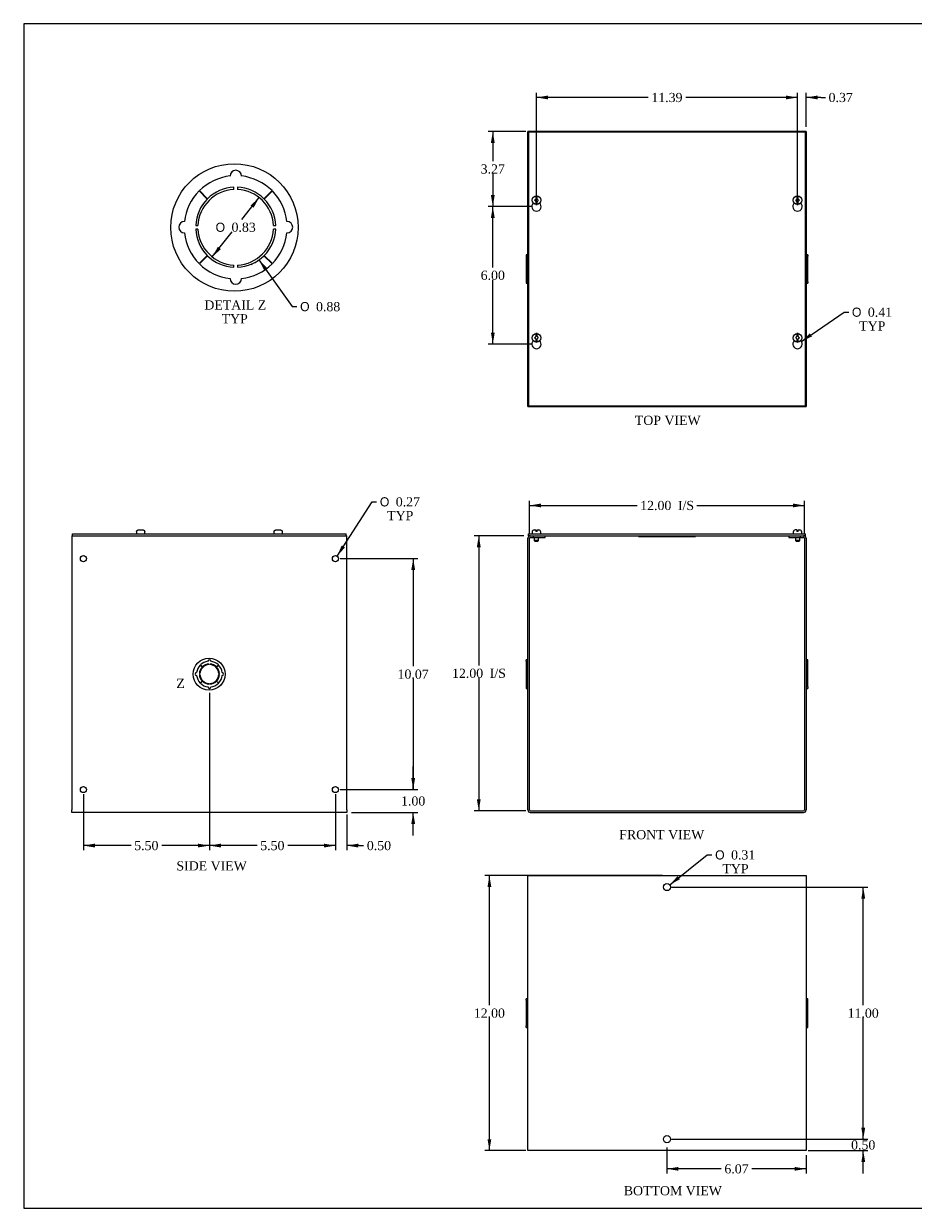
# Model space of a CAD drawing. Header units: inches. Extents: x 0.2 to 77.9, y -0.5 to 51.8.
# Tile 1 of 4: x 0.2 to 39.1, y 0.1 to 51.8. Entities that reach past the tile are written whole.
import ezdxf
from ezdxf.enums import TextEntityAlignment as Align
from ezdxf.lldxf.tags import DXFTag

# ---------------------------------------------------------------- set-up
doc = ezdxf.new("R2010")
doc.units = ezdxf.units.IN
doc.header["$MEASUREMENT"] = 0
for name, color, linetype in [('COM56316-3', 7, 'Continuous'), ('COM70725-1', 7, 'Continuous'), ('Default', 7, 'Continuous'), ('QLB20316', 7, 'Continuous'), ('SCS19515', 7, 'Continuous')]:
    doc.layers.add(name, color=color, linetype=linetype)
doc.styles.add('SEACAD_Solid_Edge_ANSI1_Symbols', font='txt')
doc.styles.add('SEACAD_Times_New_Roman', font='times.ttf')
tags = doc.linetypes.add('CENTER2', pattern=[1.125, 0.75, -0.125, 0.125, -0.125]).pattern_tags.tags
tags[10:11] = [DXFTag(74, 4), DXFTag(75, 0), DXFTag(340, '0'), DXFTag(46, 0.0), DXFTag(50, 0.0), DXFTag(44, 0.0), DXFTag(45, 0.0)]
tags[8:9] = [DXFTag(74, 4), DXFTag(75, 0), DXFTag(340, '0'), DXFTag(46, 0.0), DXFTag(50, 0.0), DXFTag(44, 0.0), DXFTag(45, 0.0)]
tags[6:7] = [DXFTag(74, 4), DXFTag(75, 0), DXFTag(340, '0'), DXFTag(46, 0.0), DXFTag(50, 0.0), DXFTag(44, 0.0), DXFTag(45, 0.0)]
tags[4:5] = [DXFTag(74, 4), DXFTag(75, 0), DXFTag(340, '0'), DXFTag(46, 0.0), DXFTag(50, 0.0), DXFTag(44, 0.0), DXFTag(45, 0.0)]
doc.dimstyles.new('HAMMOND_(STH_-_66x44)', dxfattribs={"dimtxt": 0.4, "dimasz": 0.5, "dimexe": 0.2, "dimexo": 0.2, "dimgap": 0.1, "dimtad": 0, "dimtih": 1, "dimtoh": 1, "dimzin": 0, "dimdsep": 46, "dimtxsty": 'SEACAD_Times_New_Roman', "dimblk1": '_SE_FILLED', "dimblk2": '_SE_FILLED', "dimsah": 1, "dimcen": 0.2, "dimadec": 0, "dimazin": 0, "dimtfac": 0.8, "dimtofl": 0, "dimtmove": 0, "dimatfit": 3, "dimfxl": 1, "dimtolj": 1, "dimtzin": 0, "dimarcsym": 0})

# ---------------------------------------------------------------- blocks, each defined once
blk = doc.blocks.new('SE')
at = {"layer": 'COM56316-3', "color": 7, "linetype": 'Continuous'}
for p, q in [((22.271, 29.492), (34.353, 29.492)), ((22.271, 29.414), (22.271, 29.492)), ((34.353, 29.414), (34.353, 29.492)), ((22.271, 29.414), (22.348, 29.414)), ((22.49, 29.414), (34.134, 29.414)), ((34.276, 29.414), (34.353, 29.414))]:
    blk.add_line(p, q, dxfattribs=at)
at = {"layer": 'COM70725-1', "color": 7, "linetype": 'Continuous'}
for p, q in [((22.24, 17.45), (22.24, 29.306)), ((22.312, 17.45), (22.312, 29.306)), ((22.348, 29.414), (22.49, 29.414)), ((22.348, 29.342), (22.49, 29.342)), ((22.49, 29.342), (22.49, 29.414)), ((22.49, 29.342), (22.99, 29.342)), ((22.99, 29.342), (22.99, 29.414)), ((33.634, 29.414), (33.634, 29.342)), ((33.634, 29.342), (34.134, 29.342)), ((34.134, 29.414), (34.276, 29.414)), ((34.134, 29.342), (34.134, 29.414)), ((34.134, 29.342), (34.276, 29.342)), ((34.312, 29.306), (34.312, 17.45)), ((34.384, 29.306), (34.384, 17.45)), ((22.168, 23.937), (22.168, 23.999)), ((22.24, 23.999), (22.168, 23.999)), ((22.168, 23.937), (22.24, 23.937)), ((22.168, 23.937), (22.168, 23.777)), ((22.168, 23.777), (22.24, 23.777)), ((22.168, 23.777), (22.168, 23.774)), ((22.168, 23.774), (22.24, 23.774)), ((22.168, 23.774), (22.168, 23.44)), ((34.456, 23.999), (34.384, 23.999)), ((34.456, 23.937), (34.384, 23.937)), ((34.456, 23.777), (34.384, 23.777)), ((34.456, 23.774), (34.384, 23.774)), ((34.456, 23.937), (34.456, 23.999)), ((34.456, 23.777), (34.456, 23.937)), ((34.456, 23.774), (34.456, 23.777)), ((34.456, 23.44), (34.456, 23.774)), ((22.168, 23.44), (22.24, 23.44)), ((22.168, 23.44), (22.168, 23.315)), ((22.168, 23.315), (22.24, 23.315)), ((22.168, 23.315), (22.168, 22.982)), ((34.456, 23.44), (34.384, 23.44)), ((34.456, 23.315), (34.384, 23.315)), ((34.456, 23.315), (34.456, 23.44)), ((34.456, 22.982), (34.456, 23.315)), ((22.168, 22.982), (22.24, 22.982)), ((22.168, 22.982), (22.168, 22.979)), ((22.168, 22.979), (22.24, 22.979)), ((22.168, 22.979), (22.168, 22.819)), ((22.168, 22.819), (22.24, 22.819)), ((22.168, 22.819), (22.168, 22.756)), ((22.168, 22.756), (22.24, 22.756)), ((34.456, 22.982), (34.384, 22.982)), ((34.456, 22.979), (34.384, 22.979)), ((34.456, 22.819), (34.384, 22.819)), ((34.384, 22.756), (34.456, 22.756)), ((34.456, 22.979), (34.456, 22.982)), ((34.456, 22.819), (34.456, 22.979)), ((34.456, 22.819), (34.456, 22.756)), ((22.348, 17.414), (34.276, 17.414)), ((22.348, 17.342), (34.276, 17.342))]:
    blk.add_line(p, q, dxfattribs=at)
for centre, radius, start, end in [((22.348, 29.306), 0.108, 90, 180), ((22.348, 29.306), 0.036, 90, 180), ((34.276, 29.306), 0.108, 0, 90), ((34.276, 29.306), 0.036, 0, 90), ((22.348, 17.45), 0.108, 180, 270), ((22.348, 17.45), 0.036, 180, 270), ((34.276, 17.45), 0.108, 270, 0), ((34.276, 17.45), 0.036, 270, 0)]:
    blk.add_arc(centre, radius, start, end, dxfattribs=at)
at = {"layer": 'QLB20316', "color": 7, "linetype": 'Continuous'}
for p, q in [((27.062, 29.414), (27.062, 29.384)), ((27.062, 29.384), (27.437, 29.384)), ((27.437, 29.384), (29.187, 29.384)), ((29.187, 29.384), (29.562, 29.384)), ((29.562, 29.414), (29.562, 29.384))]:
    blk.add_line(p, q, dxfattribs=at)
at = {"layer": 'SCS19515', "color": 7, "linetype": 'Continuous'}
for p, q in [((22.428, 29.577), (22.428, 29.517)), ((22.518, 29.667), (22.585, 29.667)), ((22.585, 29.667), (22.585, 29.592)), ((22.645, 29.592), (22.585, 29.592)), ((22.645, 29.667), (22.713, 29.667)), ((22.645, 29.592), (22.645, 29.667)), ((22.803, 29.517), (22.803, 29.577)), ((33.822, 29.577), (33.822, 29.517)), ((33.98, 29.667), (33.912, 29.667)), ((33.98, 29.667), (33.98, 29.592)), ((34.04, 29.592), (33.98, 29.592)), ((34.04, 29.667), (34.107, 29.667)), ((34.04, 29.592), (34.04, 29.667)), ((34.197, 29.517), (34.197, 29.577)), ((22.52, 29.342), (22.52, 29.209)), ((22.71, 29.209), (22.52, 29.209)), ((22.52, 29.209), (22.55, 29.179)), ((22.55, 29.179), (22.68, 29.179)), ((22.68, 29.179), (22.71, 29.209)), ((22.71, 29.209), (22.71, 29.342)), ((33.915, 29.342), (33.915, 29.209)), ((34.105, 29.209), (33.915, 29.209)), ((33.915, 29.209), (33.945, 29.179)), ((33.945, 29.179), (34.075, 29.179)), ((34.075, 29.179), (34.105, 29.209)), ((34.105, 29.209), (34.105, 29.342))]:
    blk.add_line(p, q, dxfattribs=at)
for centre, radius, start, end in [((22.518, 29.577), 0.09, 90, 180), ((22.453, 29.517), 0.025, 180, 270), ((22.713, 29.577), 0.09, 0, 90), ((22.778, 29.517), 0.025, 270, 0), ((33.912, 29.577), 0.09, 90, 180), ((33.847, 29.517), 0.025, 180, 270), ((34.107, 29.577), 0.09, 0, 90), ((34.172, 29.517), 0.025, 270, 0)]:
    blk.add_arc(centre, radius, start, end, dxfattribs=at)
blk = doc.blocks.new('SE1')
at = {"layer": 'COM56316-3', "color": 7, "linetype": 'Continuous'}
for p, q in [((22.271, 47.019), (22.271, 35.081)), ((34.353, 47.019), (22.271, 47.019)), ((34.353, 35.081), (34.353, 47.019)), ((22.271, 35.081), (34.353, 35.081))]:
    blk.add_line(p, q, dxfattribs=at)
for centre in [(22.615, 43.778), (34.01, 43.778), (22.615, 37.778), (34.01, 37.778)]:
    blk.add_arc(centre, 0.203, 133.5511, 46.4489, dxfattribs=at)
at = {"layer": 'COM70725-1', "color": 7, "linetype": 'Continuous'}
for p, q in [((22.24, 35.05), (22.24, 47.05)), ((22.348, 47.05), (22.24, 47.05)), ((22.49, 47.05), (22.348, 47.05)), ((34.134, 47.05), (22.49, 47.05)), ((22.49, 47.019), (22.49, 47.05)), ((34.276, 47.05), (34.134, 47.05)), ((34.134, 47.05), (34.134, 47.019)), ((34.384, 47.05), (34.276, 47.05)), ((34.384, 47.05), (34.384, 35.05)), ((22.168, 41.672), (22.168, 41.609)), ((22.24, 41.672), (22.168, 41.672)), ((22.168, 41.609), (22.24, 41.609)), ((22.168, 41.609), (22.168, 41.45)), ((22.168, 41.45), (22.24, 41.45)), ((22.168, 41.45), (22.168, 41.446)), ((22.168, 41.446), (22.24, 41.446)), ((22.168, 41.446), (22.168, 41.113)), ((34.456, 41.672), (34.384, 41.672)), ((34.456, 41.609), (34.384, 41.609)), ((34.456, 41.45), (34.384, 41.45)), ((34.456, 41.446), (34.384, 41.446)), ((34.456, 41.672), (34.456, 41.609)), ((34.456, 41.45), (34.456, 41.609)), ((34.456, 41.446), (34.456, 41.45)), ((34.456, 41.113), (34.456, 41.446)), ((22.168, 41.113), (22.24, 41.113)), ((22.168, 41.113), (22.168, 40.988)), ((22.168, 40.988), (22.24, 40.988)), ((22.168, 40.988), (22.168, 40.654)), ((34.456, 41.113), (34.384, 41.113)), ((34.456, 40.988), (34.384, 40.988)), ((34.456, 40.988), (34.456, 41.113)), ((34.456, 40.654), (34.456, 40.988)), ((22.168, 40.654), (22.24, 40.654)), ((22.168, 40.654), (22.168, 40.651)), ((22.168, 40.651), (22.24, 40.651)), ((22.168, 40.651), (22.168, 40.491)), ((22.168, 40.491), (22.24, 40.491)), ((22.168, 40.491), (22.168, 40.429)), ((22.168, 40.429), (22.24, 40.429)), ((34.456, 40.654), (34.384, 40.654)), ((34.456, 40.651), (34.384, 40.651)), ((34.456, 40.491), (34.384, 40.491)), ((34.384, 40.429), (34.456, 40.429)), ((34.456, 40.651), (34.456, 40.654)), ((34.456, 40.491), (34.456, 40.651)), ((34.456, 40.491), (34.456, 40.429)), ((22.24, 35.05), (22.348, 35.05)), ((22.348, 35.05), (22.49, 35.05)), ((22.49, 35.05), (22.49, 35.081)), ((22.49, 35.05), (34.134, 35.05)), ((34.134, 35.081), (34.134, 35.05)), ((34.134, 35.05), (34.276, 35.05)), ((34.276, 35.05), (34.384, 35.05))]:
    blk.add_line(p, q, dxfattribs=at)
at = {"layer": 'SCS19515', "color": 7, "linetype": 'Continuous'}
for p, q in [((22.536, 44.05), (22.585, 44.099)), ((22.585, 44.001), (22.536, 44.05)), ((22.585, 44.234), (22.585, 44.143)), ((22.585, 44.143), (22.585, 44.099)), ((22.585, 44.001), (22.585, 43.957)), ((22.585, 43.957), (22.585, 43.866)), ((22.645, 44.143), (22.645, 44.234)), ((22.645, 44.099), (22.645, 44.143)), ((22.645, 44.099), (22.694, 44.05)), ((22.694, 44.05), (22.645, 44.001)), ((22.645, 43.957), (22.645, 44.001)), ((22.645, 43.866), (22.645, 43.957)), ((33.931, 44.05), (33.98, 44.099)), ((33.98, 44.001), (33.931, 44.05)), ((33.98, 44.234), (33.98, 44.143)), ((33.98, 44.143), (33.98, 44.099)), ((33.98, 44.001), (33.98, 43.957)), ((33.98, 43.957), (33.98, 43.866)), ((34.04, 44.143), (34.04, 44.234)), ((34.04, 44.099), (34.04, 44.143)), ((34.04, 44.099), (34.089, 44.05)), ((34.089, 44.05), (34.04, 44.001)), ((34.04, 43.957), (34.04, 44.001)), ((34.04, 43.866), (34.04, 43.957)), ((22.536, 38.05), (22.585, 38.099)), ((22.585, 38.001), (22.536, 38.05)), ((22.585, 38.234), (22.585, 38.143)), ((22.585, 38.143), (22.585, 38.099)), ((22.585, 38.001), (22.585, 37.957)), ((22.585, 37.957), (22.585, 37.866)), ((22.645, 38.143), (22.645, 38.234)), ((22.645, 38.099), (22.645, 38.143)), ((22.645, 38.099), (22.694, 38.05)), ((22.694, 38.05), (22.645, 38.001)), ((22.645, 37.957), (22.645, 38.001)), ((22.645, 37.866), (22.645, 37.957)), ((33.931, 38.05), (33.98, 38.099)), ((33.98, 38.001), (33.931, 38.05)), ((33.98, 38.234), (33.98, 38.143)), ((33.98, 38.143), (33.98, 38.099)), ((33.98, 38.001), (33.98, 37.957)), ((33.98, 37.957), (33.98, 37.866)), ((34.04, 38.143), (34.04, 38.234)), ((34.04, 38.099), (34.04, 38.143)), ((34.04, 38.099), (34.089, 38.05)), ((34.089, 38.05), (34.04, 38.001)), ((34.04, 37.957), (34.04, 38.001)), ((34.04, 37.866), (34.04, 37.957))]:
    blk.add_line(p, q, dxfattribs=at)
for centre in [(22.615, 44.05), (34.01, 44.05), (22.615, 38.05), (34.01, 38.05)]:
    blk.add_circle(centre, 0.187, dxfattribs=at)
for centre, start, end in [((22.615, 44.05), 80.7303, 99.2697), ((34.01, 44.05), 80.7303, 99.2697), ((22.615, 44.05), 260.7303, 279.2697), ((34.01, 44.05), 260.7303, 279.2697), ((22.615, 38.05), 80.7303, 99.2697), ((22.615, 38.05), 260.7303, 279.2697), ((34.01, 38.05), 80.7303, 99.2697), ((34.01, 38.05), 260.7303, 279.2697)]:
    blk.add_arc(centre, 0.186, start, end, dxfattribs=at)
blk = doc.blocks.new('SE2')
at = {"layer": 'COM70725-1', "color": 7, "linetype": 'Continuous'}
for p, q in [((22.24, 14.588), (22.348, 14.588)), ((22.24, 2.588), (22.24, 14.588)), ((22.348, 14.588), (34.276, 14.588)), ((34.276, 14.588), (34.384, 14.588)), ((34.384, 14.588), (34.384, 2.588)), ((22.168, 9.147), (22.168, 9.209)), ((22.24, 9.209), (22.168, 9.209)), ((22.168, 9.147), (22.24, 9.147)), ((22.168, 9.147), (22.168, 8.987)), ((22.168, 8.987), (22.24, 8.987)), ((22.168, 8.987), (22.168, 8.984)), ((22.168, 8.984), (22.24, 8.984)), ((22.168, 8.984), (22.168, 8.65)), ((34.456, 9.209), (34.384, 9.209)), ((34.456, 9.147), (34.384, 9.147)), ((34.456, 8.987), (34.384, 8.987)), ((34.456, 8.984), (34.384, 8.984)), ((34.456, 9.147), (34.456, 9.209)), ((34.456, 8.987), (34.456, 9.147)), ((34.456, 8.984), (34.456, 8.987)), ((34.456, 8.65), (34.456, 8.984)), ((22.168, 8.65), (22.24, 8.65)), ((22.168, 8.65), (22.168, 8.525)), ((22.168, 8.525), (22.24, 8.525)), ((22.168, 8.525), (22.168, 8.192)), ((34.456, 8.65), (34.384, 8.65)), ((34.456, 8.525), (34.384, 8.525)), ((34.456, 8.525), (34.456, 8.65)), ((34.456, 8.192), (34.456, 8.525)), ((22.168, 8.192), (22.24, 8.192)), ((22.168, 8.192), (22.168, 8.188)), ((22.168, 8.188), (22.24, 8.188)), ((22.168, 8.188), (22.168, 8.029)), ((22.168, 8.029), (22.24, 8.029)), ((22.168, 7.966), (22.168, 8.029)), ((22.168, 7.966), (22.24, 7.966)), ((34.456, 8.192), (34.384, 8.192)), ((34.456, 8.188), (34.384, 8.188)), ((34.456, 8.029), (34.384, 8.029)), ((34.384, 7.966), (34.456, 7.966)), ((34.456, 8.188), (34.456, 8.192)), ((34.456, 8.029), (34.456, 8.188)), ((34.456, 7.966), (34.456, 8.029)), ((22.348, 2.588), (22.24, 2.588)), ((34.276, 2.588), (22.348, 2.588)), ((34.384, 2.588), (34.276, 2.588))]:
    blk.add_line(p, q, dxfattribs=at)
for centre in [(28.312, 14.088), (28.312, 3.088)]:
    blk.add_circle(centre, 0.156, dxfattribs=at)
blk = doc.blocks.new('SE4')
at = {"layer": 'COM56316-3', "color": 7, "linetype": 'Continuous'}
for p, q in [((2.374, 29.492), (14.312, 29.492)), ((2.374, 29.414), (2.374, 29.492)), ((14.312, 29.414), (14.312, 29.492)), ((2.374, 29.414), (14.312, 29.414))]:
    blk.add_line(p, q, dxfattribs=at)
at = {"layer": 'COM70725-1', "color": 7, "linetype": 'Continuous'}
for p, q in [((2.343, 29.414), (2.374, 29.414)), ((2.343, 29.414), (2.343, 29.306)), ((2.343, 29.306), (2.343, 17.45)), ((14.312, 29.414), (14.343, 29.414)), ((14.343, 29.306), (14.343, 29.414)), ((14.343, 17.45), (14.343, 29.306)), ((7.943, 23.774), (8.032, 23.686)), ((8.035, 23.689), (7.947, 23.777)), ((8.323, 23.79), (8.323, 23.815)), ((8.363, 23.815), (8.363, 23.79)), ((8.739, 23.777), (8.651, 23.689)), ((8.654, 23.686), (8.742, 23.774)), ((7.906, 23.398), (7.931, 23.398)), ((7.931, 23.358), (7.906, 23.358)), ((8.755, 23.398), (8.78, 23.398)), ((8.78, 23.358), (8.755, 23.358)), ((8.032, 23.07), (7.943, 22.982)), ((7.947, 22.979), (8.035, 23.067)), ((8.323, 22.941), (8.323, 22.966)), ((8.363, 22.966), (8.363, 22.941)), ((8.651, 23.067), (8.739, 22.979)), ((8.742, 22.982), (8.654, 23.07)), ((2.343, 17.342), (2.343, 17.45)), ((14.343, 17.342), (2.343, 17.342)), ((2.999, 17.342), (2.687, 17.342)), ((13.999, 17.342), (13.687, 17.342)), ((14.343, 17.45), (14.343, 17.342))]:
    blk.add_line(p, q, dxfattribs=at)
for centre in [(2.843, 28.414), (13.843, 28.414), (2.843, 18.342), (13.843, 18.342)]:
    blk.add_circle(centre, 0.133, dxfattribs=at)
for centre, radius, start, end in [((8.343, 23.378), 0.562, 135.25, 173.6206), ((8.343, 23.378), 0.413, 92.7791, 177.2209), ((8.343, 23.378), 0.562, 96.3794, 134.75), ((8.343, 23.378), 0.438, 92.6201, 134.75), ((8.343, 23.937), 0.0625, 0, 180), ((8.343, 23.378), 0.438, 45.25, 87.3799), ((8.343, 23.378), 0.413, 2.7791, 87.2209), ((8.343, 23.378), 0.562, 45.25, 83.6206), ((8.343, 23.378), 0.563, 6.3794, 44.75), ((7.784, 23.378), 0.0625, 90, 270), ((8.343, 23.378), 0.562, 186.3794, 224.75), ((8.343, 23.378), 0.438, 135.25, 177.3799), ((8.343, 23.378), 0.438, 182.6201, 224.75), ((8.343, 23.378), 0.413, 182.7791, 267.2209), ((8.343, 23.378), 0.413, 272.7791, 357.2209), ((8.343, 23.378), 0.438, 2.6201, 44.75), ((8.343, 23.378), 0.438, 315.25, 357.3799), ((8.343, 23.378), 0.563, 315.25, 353.6206), ((8.902, 23.378), 0.0625, 270, 90), ((8.343, 23.378), 0.562, 225.25, 263.6206), ((8.343, 23.378), 0.438, 225.25, 267.3799), ((8.343, 22.819), 0.0625, 180, 0), ((8.343, 23.378), 0.438, 272.6201, 314.75), ((8.343, 23.378), 0.563, 276.3794, 314.75)]:
    blk.add_arc(centre, radius, start, end, dxfattribs=at)
at = {"layer": 'SCS19515', "color": 7, "linetype": 'Continuous'}
for p, q in [((5.155, 29.577), (5.155, 29.517)), ((5.159, 29.592), (5.157, 29.592)), ((5.25, 29.667), (5.436, 29.667)), ((5.527, 29.592), (5.529, 29.592)), ((5.53, 29.517), (5.53, 29.577)), ((11.155, 29.577), (11.155, 29.517)), ((11.159, 29.592), (11.157, 29.592)), ((11.25, 29.667), (11.436, 29.667)), ((11.527, 29.592), (11.529, 29.592)), ((11.53, 29.517), (11.53, 29.577))]:
    blk.add_line(p, q, dxfattribs=at)
for centre, radius, start, end in [((5.245, 29.577), 0.09, 170.4059, 180), ((5.18, 29.517), 0.025, 180, 270), ((5.505, 29.517), 0.025, 270, 0), ((5.44, 29.577), 0.09, 0, 9.5941), ((11.245, 29.577), 0.09, 170.4059, 180), ((11.18, 29.517), 0.025, 180, 270), ((11.505, 29.517), 0.025, 270, 0), ((11.44, 29.577), 0.09, 0, 9.5941)]:
    blk.add_arc(centre, radius, start, end, dxfattribs=at)
for points in [[(5.159, 29.592), (5.16, 29.597), (5.161, 29.602), (5.165, 29.613), (5.167, 29.617), (5.173, 29.627), (5.176, 29.631), (5.183, 29.639), (5.187, 29.643), (5.195, 29.65), (5.199, 29.653), (5.209, 29.658), (5.214, 29.66), (5.224, 29.663), (5.229, 29.665), (5.239, 29.667), (5.245, 29.667), (5.25, 29.667)], [(5.436, 29.667), (5.441, 29.667), (5.446, 29.667), (5.457, 29.665), (5.462, 29.663), (5.472, 29.66), (5.477, 29.658), (5.486, 29.653), (5.491, 29.65), (5.499, 29.643), (5.503, 29.639), (5.51, 29.631), (5.513, 29.627), (5.518, 29.617), (5.521, 29.612), (5.524, 29.602), (5.526, 29.597), (5.527, 29.592)], [(11.159, 29.592), (11.16, 29.597), (11.161, 29.602), (11.165, 29.613), (11.167, 29.617), (11.173, 29.627), (11.176, 29.631), (11.183, 29.639), (11.187, 29.643), (11.195, 29.65), (11.199, 29.653), (11.209, 29.658), (11.214, 29.66), (11.224, 29.663), (11.229, 29.665), (11.239, 29.667), (11.245, 29.667), (11.25, 29.667)], [(11.436, 29.667), (11.441, 29.667), (11.446, 29.667), (11.457, 29.665), (11.462, 29.663), (11.472, 29.66), (11.477, 29.658), (11.486, 29.653), (11.491, 29.65), (11.499, 29.643), (11.503, 29.639), (11.51, 29.631), (11.513, 29.627), (11.518, 29.617), (11.521, 29.612), (11.524, 29.602), (11.526, 29.597), (11.527, 29.592)]]:
    blk.add_open_spline(points, degree=3, knots=[0, 0, 0, 0, 0.125, 0.125, 0.25, 0.25, 0.375, 0.375, 0.5, 0.5, 0.625, 0.625, 0.75, 0.75, 0.875, 0.875, 1, 1, 1, 1], dxfattribs=at)
blk = doc.blocks.new('DMBLK309')
at = {"layer": 'Default', "linetype": 'Continuous', "transparency": 16777216}
for points in [[(22.812, 30.818), (22.312, 30.735), (22.812, 30.651)], [(33.812, 30.818), (33.812, 30.651), (34.312, 30.735)]]:
    blk.add_hatch(color=7, dxfattribs=at).paths.add_polyline_path(points)
at = {"layer": 'Default', "color": 7, "linetype": 'Continuous', "transparency": 16777216}
for p, q in [((22.312, 29.506), (22.312, 30.935)), ((22.312, 30.735), (27.004, 30.735)), ((29.621, 30.735), (34.312, 30.735)), ((34.312, 29.506), (34.312, 30.935))]:
    blk.add_line(p, q, dxfattribs=at)
at = {"layer": 'Default', "color": 7, "linetype": 'Continuous', "transparency": 16777216, "style": 'SEACAD_Times_New_Roman'}
for s, p in [('12.00', (27.144, 30.935)), ('I/S', (28.789, 30.935))]:
    blk.add_text(s, height=0.4, dxfattribs=at).set_placement(p, align=Align.TOP_LEFT)
blk = doc.blocks.new('_SE_FILLED')
at = {"color": 0}
blk.add_line((0, 0), (-1, 0), dxfattribs=at)
blk.add_solid([(0, 0), (-1, -0.1665), (-1, 0.1665), (0, 0)], dxfattribs=at)
blk = doc.blocks.new('DMBLK310')
at = {"layer": 'Default', "linetype": 'Continuous', "transparency": 16777216}
for points in [[(20.016, 28.914), (20.182, 28.914), (20.099, 29.414)], [(20.016, 17.914), (20.099, 17.414), (20.182, 17.914)]]:
    blk.add_hatch(color=7, dxfattribs=at).paths.add_polyline_path(points)
at = {"layer": 'Default', "color": 7, "linetype": 'Continuous', "transparency": 16777216}
for p, q in [((22.071, 29.414), (19.899, 29.414)), ((20.099, 29.414), (20.099, 23.754)), ((20.099, 23.214), (20.099, 17.414)), ((22.148, 17.414), (19.899, 17.414))]:
    blk.add_line(p, q, dxfattribs=at)
at = {"layer": 'Default', "color": 7, "linetype": 'Continuous', "transparency": 16777216, "style": 'SEACAD_Times_New_Roman'}
for s, p in [('12.00', (18.931, 23.614)), ('I/S', (20.576, 23.614))]:
    blk.add_text(s, height=0.4, dxfattribs=at).set_placement(p, align=Align.TOP_LEFT)
blk = doc.blocks.new('DMBLK311')
at = {"layer": 'Default', "linetype": 'Continuous', "transparency": 16777216}
for points in [[(20.48, 14.088), (20.646, 14.088), (20.563, 14.588)], [(20.48, 3.088), (20.563, 2.588), (20.646, 3.088)]]:
    blk.add_hatch(color=7, dxfattribs=at).paths.add_polyline_path(points)
at = {"layer": 'Default', "color": 7, "linetype": 'Continuous', "transparency": 16777216}
for p, q in [((28.112, 14.588), (20.363, 14.588)), ((20.563, 8.928), (20.563, 14.588)), ((20.563, 2.588), (20.563, 8.388)), ((22.148, 2.588), (20.363, 2.588))]:
    blk.add_line(p, q, dxfattribs=at)
at = {"layer": 'Default', "color": 7, "linetype": 'Continuous', "transparency": 16777216, "style": 'SEACAD_Times_New_Roman'}
blk.add_text('12.00', height=0.4, dxfattribs=at).set_placement((19.88, 8.788), align=Align.TOP_LEFT)
blk = doc.blocks.new('DMBLK312')
at = {"layer": 'Default', "linetype": 'Continuous', "transparency": 16777216}
for points in [[(36.961, 3.588), (36.795, 3.588), (36.878, 3.088)], [(36.961, 2.088), (36.878, 2.588), (36.795, 2.088)]]:
    blk.add_hatch(color=7, dxfattribs=at).paths.add_polyline_path(points)
at = {"layer": 'Default', "color": 7, "linetype": 'Continuous', "transparency": 16777216}
for p, q in [((36.878, 3.088), (36.878, 4.088)), ((28.512, 3.088), (37.078, 3.088)), ((34.476, 2.588), (37.078, 2.588)), ((36.878, 1.588), (36.878, 2.588))]:
    blk.add_line(p, q, dxfattribs=at)
at = {"layer": 'Default', "color": 7, "linetype": 'Continuous', "transparency": 16777216, "style": 'SEACAD_Times_New_Roman'}
blk.add_text('0.50', height=0.4, dxfattribs=at).set_placement((36.347, 3.038), align=Align.TOP_LEFT)
blk = doc.blocks.new('DMBLK313')
at = {"layer": 'Default', "linetype": 'Continuous', "transparency": 16777216}
for points in [[(36.961, 13.588), (36.878, 14.088), (36.795, 13.588)], [(36.961, 3.588), (36.795, 3.588), (36.878, 3.088)]]:
    blk.add_hatch(color=7, dxfattribs=at).paths.add_polyline_path(points)
at = {"layer": 'Default', "color": 7, "linetype": 'Continuous', "transparency": 16777216}
for p, q in [((28.512, 14.088), (37.078, 14.088)), ((36.878, 8.928), (36.878, 14.088)), ((36.878, 3.088), (36.878, 8.388)), ((28.512, 3.088), (37.078, 3.088))]:
    blk.add_line(p, q, dxfattribs=at)
at = {"layer": 'Default', "color": 7, "linetype": 'Continuous', "transparency": 16777216, "style": 'SEACAD_Times_New_Roman'}
blk.add_text('11.00', height=0.4, dxfattribs=at).set_placement((36.195, 8.788), align=Align.TOP_LEFT)
blk = doc.blocks.new('DMBLK314')
at = {"layer": 'Default', "linetype": 'Continuous', "transparency": 16777216}
for points in [[(28.812, 1.712), (28.812, 1.878), (28.312, 1.795)], [(33.884, 1.712), (34.384, 1.795), (33.884, 1.878)]]:
    blk.add_hatch(color=7, dxfattribs=at).paths.add_polyline_path(points)
at = {"layer": 'Default', "color": 7, "linetype": 'Continuous', "transparency": 16777216}
for p, q in [((28.312, 2.732), (28.312, 1.595)), ((34.384, 2.388), (34.384, 1.595)), ((30.678, 1.795), (28.312, 1.795)), ((34.384, 1.795), (32.019, 1.795))]:
    blk.add_line(p, q, dxfattribs=at)
at = {"layer": 'Default', "color": 7, "linetype": 'Continuous', "transparency": 16777216, "style": 'SEACAD_Times_New_Roman'}
blk.add_text('6.07', height=0.4, dxfattribs=at).set_placement((30.818, 1.995), align=Align.TOP_LEFT)
blk = doc.blocks.new('DMBLK315')
at = {"layer": 'Default', "linetype": 'Continuous', "transparency": 16777216}
for points in [[(20.628, 46.55), (20.795, 46.55), (20.711, 47.05)], [(20.628, 44.278), (20.711, 43.778), (20.795, 44.278)]]:
    blk.add_hatch(color=7, dxfattribs=at).paths.add_polyline_path(points)
at = {"layer": 'Default', "color": 7, "linetype": 'Continuous', "transparency": 16777216}
for p, q in [((22.148, 47.05), (20.511, 47.05)), ((20.711, 47.05), (20.711, 45.754)), ((20.711, 45.214), (20.711, 43.778)), ((22.415, 43.778), (20.511, 43.778))]:
    blk.add_line(p, q, dxfattribs=at)
at = {"layer": 'Default', "color": 7, "linetype": 'Continuous', "transparency": 16777216, "style": 'SEACAD_Times_New_Roman'}
blk.add_text('3.27', height=0.4, dxfattribs=at).set_placement((20.181, 45.614), align=Align.TOP_LEFT)
blk = doc.blocks.new('DMBLK316')
at = {"layer": 'Default', "linetype": 'Continuous', "transparency": 16777216}
for points in [[(20.628, 43.278), (20.795, 43.278), (20.711, 43.778)], [(20.628, 38.278), (20.711, 37.778), (20.795, 38.278)]]:
    blk.add_hatch(color=7, dxfattribs=at).paths.add_polyline_path(points)
at = {"layer": 'Default', "color": 7, "linetype": 'Continuous', "transparency": 16777216}
for p, q in [((22.415, 43.778), (20.511, 43.778)), ((20.711, 41.118), (20.711, 43.778)), ((20.711, 37.778), (20.711, 40.578)), ((22.415, 37.778), (20.511, 37.778))]:
    blk.add_line(p, q, dxfattribs=at)
at = {"layer": 'Default', "color": 7, "linetype": 'Continuous', "transparency": 16777216, "style": 'SEACAD_Times_New_Roman'}
blk.add_text('6.00', height=0.4, dxfattribs=at).set_placement((20.181, 40.978), align=Align.TOP_LEFT)
blk = doc.blocks.new('DMBLK317')
at = {"layer": 'Default', "linetype": 'Continuous', "transparency": 16777216}
for points in [[(23.115, 48.617), (22.615, 48.534), (23.115, 48.451)], [(33.51, 48.617), (33.51, 48.451), (34.01, 48.534)]]:
    blk.add_hatch(color=7, dxfattribs=at).paths.add_polyline_path(points)
at = {"layer": 'Default', "color": 7, "linetype": 'Continuous', "transparency": 16777216}
for p, q in [((22.615, 43.978), (22.615, 48.734)), ((34.01, 43.978), (34.01, 48.734)), ((27.49, 48.534), (22.615, 48.534)), ((34.01, 48.534), (29.135, 48.534))]:
    blk.add_line(p, q, dxfattribs=at)
at = {"layer": 'Default', "color": 7, "linetype": 'Continuous', "transparency": 16777216, "style": 'SEACAD_Times_New_Roman'}
blk.add_text('11.39', height=0.4, dxfattribs=at).set_placement((27.63, 48.734), align=Align.TOP_LEFT)
blk = doc.blocks.new('DMBLK318')
at = {"layer": 'Default', "linetype": 'Continuous', "transparency": 16777216}
blk.add_hatch(color=7, dxfattribs=at).paths.add_polyline_path([(34.543, 38.243), (34.177, 37.893), (34.637, 38.106)])
at = {"layer": 'Default', "color": 7, "linetype": 'Continuous', "transparency": 16777216}
for p, q in [((34.177, 37.893), (36.043, 39.167)), ((36.043, 39.167), (36.243, 39.167))]:
    blk.add_line(p, q, dxfattribs=at)
for s, style, p in [('O', 'SEACAD_Solid_Edge_ANSI1_Symbols', (36.383, 39.367)), ('0.41', 'SEACAD_Times_New_Roman', (37.079, 39.367)), ('TYP', 'SEACAD_Times_New_Roman', (36.703, 38.767))]:
    blk.add_text(s, height=0.4, dxfattribs=dict(at, style=style)).set_placement(p, align=Align.TOP_LEFT)
blk = doc.blocks.new('DMBLK319')
at = {"layer": 'Default', "linetype": 'Continuous', "transparency": 16777216}
blk.add_hatch(color=7, dxfattribs=at).paths.add_polyline_path([(28.774, 14.562), (28.435, 14.185), (28.878, 14.431)])
at = {"layer": 'Default', "color": 7, "linetype": 'Continuous', "transparency": 16777216}
for p, q in [((28.435, 14.185), (30.073, 15.49)), ((30.073, 15.49), (30.273, 15.49))]:
    blk.add_line(p, q, dxfattribs=at)
for s, style, p in [('O', 'SEACAD_Solid_Edge_ANSI1_Symbols', (30.413, 15.69)), ('0.31', 'SEACAD_Times_New_Roman', (31.109, 15.69)), ('TYP', 'SEACAD_Times_New_Roman', (30.732, 15.09))]:
    blk.add_text(s, height=0.4, dxfattribs=dict(at, style=style)).set_placement(p, align=Align.TOP_LEFT)
blk = doc.blocks.new('DMBLK320')
at = {"layer": 'Default', "linetype": 'Continuous', "transparency": 16777216}
for points in [[(13.343, 15.814), (13.843, 15.897), (13.343, 15.981)], [(14.843, 15.814), (14.843, 15.981), (14.343, 15.897)]]:
    blk.add_hatch(color=7, dxfattribs=at).paths.add_polyline_path(points)
at = {"layer": 'Default', "color": 7, "linetype": 'Continuous', "transparency": 16777216}
for p, q in [((13.843, 18.142), (13.843, 15.697)), ((14.343, 17.25), (14.343, 15.697)), ((13.843, 15.897), (12.843, 15.897)), ((14.874, 15.897), (14.343, 15.897)), ((14.874, 15.897), (15.074, 15.897))]:
    blk.add_line(p, q, dxfattribs=at)
at = {"layer": 'Default', "color": 7, "linetype": 'Continuous', "transparency": 16777216, "style": 'SEACAD_Times_New_Roman'}
blk.add_text('0.50', height=0.4, dxfattribs=at).set_placement((15.214, 16.097), align=Align.TOP_LEFT)
blk = doc.blocks.new('DMBLK321')
at = {"layer": 'Default', "linetype": 'Continuous', "transparency": 16777216}
for points in [[(8.843, 15.814), (8.843, 15.981), (8.343, 15.897)], [(13.343, 15.814), (13.843, 15.897), (13.343, 15.981)]]:
    blk.add_hatch(color=7, dxfattribs=at).paths.add_polyline_path(points)
at = {"layer": 'Default', "color": 7, "linetype": 'Continuous', "transparency": 16777216}
for p, q in [((8.343, 22.556), (8.343, 15.697)), ((13.843, 18.142), (13.843, 15.697)), ((10.422, 15.897), (8.343, 15.897)), ((13.843, 15.897), (11.764, 15.897))]:
    blk.add_line(p, q, dxfattribs=at)
at = {"layer": 'Default', "color": 7, "linetype": 'Continuous', "transparency": 16777216, "style": 'SEACAD_Times_New_Roman'}
blk.add_text('5.50', height=0.4, dxfattribs=at).set_placement((10.562, 16.097), align=Align.TOP_LEFT)
blk = doc.blocks.new('DMBLK322')
at = {"layer": 'Default', "linetype": 'Continuous', "transparency": 16777216}
for points in [[(3.343, 15.814), (3.343, 15.981), (2.843, 15.897)], [(7.843, 15.814), (8.343, 15.897), (7.843, 15.981)]]:
    blk.add_hatch(color=7, dxfattribs=at).paths.add_polyline_path(points)
at = {"layer": 'Default', "color": 7, "linetype": 'Continuous', "transparency": 16777216}
for p, q in [((8.343, 22.556), (8.343, 15.697)), ((2.843, 18.142), (2.843, 15.697)), ((4.922, 15.897), (2.843, 15.897)), ((8.343, 15.897), (6.264, 15.897))]:
    blk.add_line(p, q, dxfattribs=at)
at = {"layer": 'Default', "color": 7, "linetype": 'Continuous', "transparency": 16777216, "style": 'SEACAD_Times_New_Roman'}
blk.add_text('5.50', height=0.4, dxfattribs=at).set_placement((5.062, 16.097), align=Align.TOP_LEFT)
blk = doc.blocks.new('DMBLK323')
at = {"layer": 'Default', "linetype": 'Continuous', "transparency": 16777216}
for points in [[(17.32, 18.842), (17.153, 18.842), (17.237, 18.342)], [(17.32, 16.842), (17.237, 17.342), (17.153, 16.842)]]:
    blk.add_hatch(color=7, dxfattribs=at).paths.add_polyline_path(points)
at = {"layer": 'Default', "color": 7, "linetype": 'Continuous', "transparency": 16777216}
for p, q in [((17.237, 18.342), (17.237, 19.342)), ((14.043, 18.342), (17.437, 18.342)), ((14.543, 17.342), (17.437, 17.342)), ((17.237, 16.342), (17.237, 17.342))]:
    blk.add_line(p, q, dxfattribs=at)
at = {"layer": 'Default', "color": 7, "linetype": 'Continuous', "transparency": 16777216, "style": 'SEACAD_Times_New_Roman'}
blk.add_text('1.00', height=0.4, dxfattribs=at).set_placement((16.706, 18.042), align=Align.TOP_LEFT)
blk = doc.blocks.new('SE9')
at = {"color": 7, "linetype": 'Continuous', "style": 'SEACAD_Times_New_Roman'}
blk.add_text('Z', height=0.4, dxfattribs=at).set_placement((6.9, 23.174), align=Align.TOP_LEFT)
blk = doc.blocks.new('SE8')
at = {"layer": 'Default', "color": 7, "linetype": 'CENTER2'}
blk.add_circle((8.329, 23.375), 0.695, dxfattribs=at)
at = {"layer": 'Default'}
blk.add_blockref('SE9', (0, 0), dxfattribs=at)
blk = doc.blocks.new('SE10')
at = {"layer": 'COM70725-1', "color": 7, "linetype": 'Continuous'}
for p, q in [((7.894, 44.456), (8.249, 44.104)), ((8.26, 44.115), (7.908, 44.47)), ((9.412, 44.52), (9.412, 44.62)), ((9.572, 44.62), (9.572, 44.52)), ((11.076, 44.47), (10.724, 44.115)), ((10.735, 44.104), (11.09, 44.456)), ((7.744, 42.952), (7.844, 42.952)), ((11.14, 42.952), (11.24, 42.952)), ((7.844, 42.792), (7.744, 42.792)), ((11.24, 42.792), (11.14, 42.792)), ((8.249, 41.64), (7.894, 41.288)), ((7.908, 41.274), (8.26, 41.629)), ((10.724, 41.629), (11.076, 41.274)), ((11.09, 41.288), (10.735, 41.64)), ((9.412, 41.124), (9.412, 41.224)), ((9.572, 41.224), (9.572, 41.124))]:
    blk.add_line(p, q, dxfattribs=at)
for centre, radius, start, end in [((9.492, 42.872), 2.25, 96.3794, 134.75), ((9.492, 45.108), 0.25, 0, 180), ((9.492, 42.872), 2.25, 45.25, 83.6206), ((9.492, 42.872), 2.25, 135.25, 173.6206), ((9.492, 42.872), 1.65, 92.7791, 177.2209), ((9.492, 42.872), 1.75, 92.6201, 134.75), ((9.492, 42.872), 1.75, 45.25, 87.3799), ((9.492, 42.872), 1.65, 2.7791, 87.2209), ((9.492, 42.872), 2.25, 6.3794, 44.75), ((9.492, 42.872), 1.75, 135.25, 177.3799), ((9.492, 42.872), 1.75, 2.6201, 44.75), ((7.256, 42.872), 0.25, 90, 270), ((11.728, 42.872), 0.25, 270, 90), ((9.492, 42.872), 2.25, 186.3794, 224.75), ((9.492, 42.872), 1.75, 182.6201, 224.75), ((9.492, 42.872), 1.65, 182.7791, 267.2209), ((9.492, 42.872), 1.65, 272.7791, 357.2209), ((9.492, 42.872), 1.75, 315.25, 357.3799), ((9.492, 42.872), 2.25, 315.25, 353.6206), ((9.492, 42.872), 1.75, 225.25, 267.3799), ((9.492, 42.872), 1.75, 272.6201, 314.75), ((9.492, 42.872), 2.25, 225.25, 263.6206), ((9.492, 42.872), 2.25, 276.3794, 314.75), ((9.492, 40.636), 0.25, 180, 0)]:
    blk.add_arc(centre, radius, start, end, dxfattribs=at)
blk = doc.blocks.new('DMBLK328')
at = {"layer": 'Default', "linetype": 'Continuous', "transparency": 16777216}
for points in [[(17.32, 27.914), (17.237, 28.414), (17.153, 27.914)], [(17.32, 18.842), (17.153, 18.842), (17.237, 18.342)]]:
    blk.add_hatch(color=7, dxfattribs=at).paths.add_polyline_path(points)
at = {"layer": 'Default', "color": 7, "linetype": 'Continuous', "transparency": 16777216}
for p, q in [((14.043, 28.414), (17.437, 28.414)), ((17.237, 28.414), (17.237, 23.718)), ((17.237, 23.178), (17.237, 18.342)), ((14.043, 18.342), (17.437, 18.342))]:
    blk.add_line(p, q, dxfattribs=at)
at = {"layer": 'Default', "color": 7, "linetype": 'Continuous', "transparency": 16777216, "style": 'SEACAD_Times_New_Roman'}
blk.add_text('10.07', height=0.4, dxfattribs=at).set_placement((16.554, 23.578), align=Align.TOP_LEFT)
blk = doc.blocks.new('DMBLK329')
at = {"layer": 'Default', "linetype": 'Continuous', "transparency": 16777216}
blk.add_hatch(color=7, dxfattribs=at).paths.add_polyline_path([(14.116, 28.991), (13.915, 28.526), (14.256, 28.901)])
at = {"layer": 'Default', "color": 7, "linetype": 'Continuous', "transparency": 16777216}
for p, q in [((13.915, 28.526), (15.441, 30.893)), ((15.441, 30.893), (15.641, 30.893))]:
    blk.add_line(p, q, dxfattribs=at)
for s, style, p in [('O', 'SEACAD_Solid_Edge_ANSI1_Symbols', (15.781, 31.093)), ('0.27', 'SEACAD_Times_New_Roman', (16.477, 31.093)), ('TYP', 'SEACAD_Times_New_Roman', (16.101, 30.493))]:
    blk.add_text(s, height=0.4, dxfattribs=dict(at, style=style)).set_placement(p, align=Align.TOP_LEFT)
blk = doc.blocks.new('DMBLK330')
at = {"layer": 'Default', "linetype": 'Continuous', "transparency": 16777216}
for points in [[(33.51, 48.617), (33.51, 48.451), (34.01, 48.534)], [(34.884, 48.617), (34.384, 48.534), (34.884, 48.451)]]:
    blk.add_hatch(color=7, dxfattribs=at).paths.add_polyline_path(points)
at = {"layer": 'Default', "color": 7, "linetype": 'Continuous', "transparency": 16777216}
for p, q in [((34.01, 43.978), (34.01, 48.734)), ((34.384, 47.25), (34.384, 48.734)), ((34.01, 48.534), (33.01, 48.534)), ((35.025, 48.534), (34.384, 48.534)), ((35.025, 48.534), (35.225, 48.534))]:
    blk.add_line(p, q, dxfattribs=at)
at = {"layer": 'Default', "color": 7, "linetype": 'Continuous', "transparency": 16777216, "style": 'SEACAD_Times_New_Roman'}
blk.add_text('0.37', height=0.4, dxfattribs=at).set_placement((35.365, 48.734), align=Align.TOP_LEFT)
blk = doc.blocks.new('DMBLK331')
at = {"layer": 'Default', "linetype": 'Continuous', "transparency": 16777216}
for points in [[(10.14, 43.826), (10.271, 43.722), (10.516, 44.166)], [(8.713, 42.022), (8.468, 41.578), (8.844, 41.918)]]:
    blk.add_hatch(color=7, dxfattribs=at).paths.add_polyline_path(points)
at = {"layer": 'Default', "color": 7, "linetype": 'Continuous', "transparency": 16777216}
for p, q in [((9.761, 43.212), (10.516, 44.166)), ((8.468, 41.578), (9.334, 42.672))]:
    blk.add_line(p, q, dxfattribs=at)
for s, style, p in [('O', 'SEACAD_Solid_Edge_ANSI1_Symbols', (8.613, 43.072)), ('0.83', 'SEACAD_Times_New_Roman', (9.309, 43.072))]:
    blk.add_text(s, height=0.4, dxfattribs=dict(at, style=style)).set_placement(p, align=Align.TOP_LEFT)
blk = doc.blocks.new('DMBLK332')
at = {"layer": 'Default', "linetype": 'Continuous', "transparency": 16777216}
blk.add_hatch(color=7, dxfattribs=at).paths.add_polyline_path([(10.865, 41.088), (10.507, 41.447), (10.73, 40.991)])
at = {"layer": 'Default', "color": 7, "linetype": 'Continuous', "transparency": 16777216}
for p, q in [((10.507, 41.447), (11.96, 39.409)), ((11.96, 39.409), (12.16, 39.409))]:
    blk.add_line(p, q, dxfattribs=at)
blk.add_arc((9.492, 42.872), 1.75, 292.379, 308.7019, dxfattribs=at)
for s, style, p in [('O', 'SEACAD_Solid_Edge_ANSI1_Symbols', (12.3, 39.609)), ('0.88', 'SEACAD_Times_New_Roman', (12.996, 39.609))]:
    blk.add_text(s, height=0.4, dxfattribs=dict(at, style=style)).set_placement(p, align=Align.TOP_LEFT)
blk = doc.blocks.new('BORDER')
at = {"layer": 'Default', "color": 7, "linetype": 'Continuous'}
for p, q in [((0, 27.86), (-41.86, 27.86)), ((-41.86, 27.86), (-41.86, 0)), ((-41.86, 0), (0, 0))]:
    blk.add_line(p, q, dxfattribs=at)

msp = doc.modelspace()

# ---------------------------------------------------------------- linework, layer by layer
at = {"color": 7, "linetype": 'CENTER2'}
msp.add_circle((9.435, 42.862), 2.781, dxfattribs=at)

# ---------------------------------------------------------------- block references
at = {"layer": 'Default', "color": 7, "xscale": 1.855, "yscale": 1.855, "zscale": 1.855}
msp.add_blockref('BORDER', (77.888, 0.072), dxfattribs=at)
at = {"layer": 'Default'}
for name in ['SE1', 'SE10', 'SE4', 'SE', 'SE8', 'SE2']:
    msp.add_blockref(name, (0, 0), dxfattribs=at)

# ---------------------------------------------------------------- texts
at = {"layer": 'Default', "color": 7, "linetype": 'Continuous', "style": 'SEACAD_Times_New_Roman'}
for s, p in [('DETAIL Z', (8.122, 39.681)), ('TYP', (8.876, 39.081)), ('TOP VIEW', (26.91, 34.65)), ('FRONT VIEW', (26.23, 16.574)), ('SIDE VIEW', (6.903, 15.211)), ('BOTTOM VIEW', (26.428, 1.042))]:
    msp.add_text(s, height=0.4, dxfattribs=at).set_placement(p, align=Align.TOP_LEFT)

# ---------------------------------------------------------------- dimensions: what is measured, and where the dimension line sits
at = {"layer": 'Default', "color": 7, "linetype": 'Continuous'}
for base, p1, p2, picture, middle in [((22.6152, 48.5339), (34.0097, 43.7781), (22.6152, 43.7781), 'DMBLK317', (28.3125, 48.5339)), ((2.843, 15.897), (8.343, 22.756), (2.843, 18.342), 'DMBLK322', (5.593, 15.897)), ((8.343, 15.897), (13.843, 18.342), (8.343, 22.756), 'DMBLK321', (11.093, 15.897)), ((28.312, 1.795), (34.384, 2.588), (28.312, 2.932), 'DMBLK314', (31.348, 1.795))]:
    dim = msp.add_linear_dim(base=base, p1=p1, p2=p2, text='\\A1;<>', dimstyle='HAMMOND_(STH_-_66x44)', dxfattribs=at)
    dim.commit()
    dim.dimension.update_dxf_attribs({"geometry": picture, "text_midpoint": middle, "dimtype": 160})
for base, p1, p2, picture, middle in [((34.01, 48.534), (34.384, 47.05), (34.01, 43.778), 'DMBLK330', (35.225, 48.534)), ((13.843, 15.897), (14.343, 17.45), (13.843, 18.342), 'DMBLK320', (15.074, 15.897))]:
    dim = msp.add_linear_dim(base=base, p1=p1, p2=p2, text='\\A1;<>', dimstyle='HAMMOND_(STH_-_66x44)', override={"dimtmove": 1}, dxfattribs=at)
    dim.commit()
    dim.dimension.update_dxf_attribs({"geometry": picture, "text_midpoint": middle, "dimtype": 160})
for base, p1, p2, angle, text, picture, middle, dimtype in [((20.711, 43.778), (22.348, 47.05), (22.615, 43.778), 90, '\\A1;<>', 'DMBLK315', (20.711, 45.414), 160), ((20.711, 37.778), (22.615, 37.778), (22.615, 43.778), 90, '\\A1;<>', 'DMBLK316', (20.711, 40.778), 161), ((22.312, 30.735), (22.312, 29.306), (34.312, 29.306), 0, '\\A1;<> I/S', 'DMBLK309', (28.312, 30.735), 161), ((20.099, 17.414), (34.353, 29.414), (34.276, 17.414), 90, '\\A1;<> I/S', 'DMBLK310', (20.099, 23.414), 160), ((17.237, 28.414), (13.843, 28.414), (13.843, 18.342), 270, '\\A1;<>', 'DMBLK328', (17.237, 23.378), 161), ((17.237, 18.342), (14.343, 17.342), (13.843, 18.342), 90, '\\A1;<>', 'DMBLK323', (17.237, 17.842), 160), ((20.563, 14.588), (22.348, 2.588), (28.312, 14.588), 90, '\\A1;<>', 'DMBLK311', (20.563, 8.588), 160), ((36.878, 3.088), (28.312, 3.088), (28.312, 14.088), 90, '\\A1;<>', 'DMBLK313', (36.878, 8.588), 161), ((36.878, 3.088), (34.276, 2.588), (28.312, 3.088), 90, '\\A1;<>', 'DMBLK312', (36.878, 2.838), 160)]:
    dim = msp.add_linear_dim(base=base, p1=p1, p2=p2, angle=angle, text=text, dimstyle='HAMMOND_(STH_-_66x44)', dxfattribs=at)
    dim.commit()
    dim.dimension.update_dxf_attribs({"geometry": picture, "text_midpoint": middle, "dimtype": dimtype})
for p1, p2, override, picture, middle in [((8.468, 41.578), (10.516, 44.166), {"dimlfac": 0.25, "dimtofl": 1, "dimtmove": 1}, 'DMBLK331', (9.492, 42.872)), ((8.4761908, 44.2971403), (10.5074182, 41.4468569), {"dimlfac": 0.25}, 'DMBLK332', (12.1599663, 39.4085949))]:
    dim = msp.add_diameter_dim_2p(p1=p1, p2=p2, text='\\A1;<>', dimstyle='HAMMOND_(STH_-_66x44)', override=override, dxfattribs=at)
    dim.commit()
    dim.dimension.update_dxf_attribs({"geometry": picture, "text_midpoint": middle, "dimtype": 163})
for p1, p2, picture, middle in [((33.842, 37.664), (34.177, 37.893), 'DMBLK318', (36.243, 39.167)), ((13.771, 28.302), (13.915, 28.526), 'DMBLK329', (15.641, 30.893)), ((28.19, 13.99), (28.435, 14.185), 'DMBLK319', (30.273, 15.49))]:
    dim = msp.add_diameter_dim_2p(p1=p1, p2=p2, text='\\A1;<>\\PTYP', dimstyle='HAMMOND_(STH_-_66x44)', dxfattribs=at)
    dim.commit()
    dim.dimension.update_dxf_attribs({"geometry": picture, "text_midpoint": middle, "dimtype": 163})

doc.saveas('drawing.dxf')
